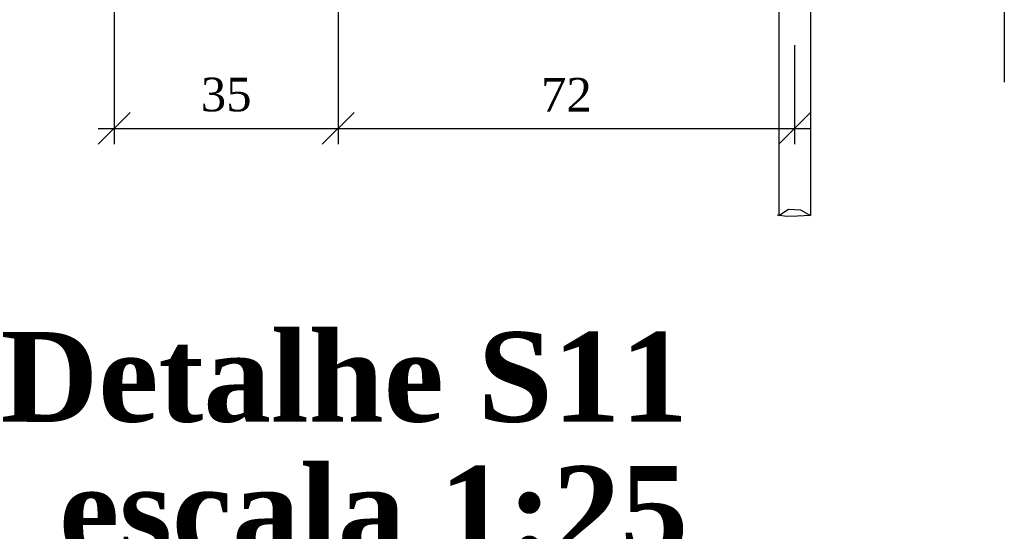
# Model space of a CAD drawing. Header units: millimetres. Extents: x 664 to 730045, y -4 to 80.
# Tile 38 of 78: x 703.47 to 709.66, y 51.31 to 54.54. Entities that reach past the tile are written whole.
import ezdxf

# ---------------------------------------------------------------- set-up
doc = ezdxf.new("R2010")
doc.units = ezdxf.units.MM
doc.header["$MEASUREMENT"] = 0
doc.layers.add('4', color=5, linetype='Continuous')
doc.layers.add('DI-Títulos', color=3, linetype='Continuous', lineweight=30)
doc.layers.add('TQ-Seção tubo', color=1, linetype='Continuous', lineweight=30)
doc.styles.add('TimesNewRoman', font='times.ttf')
doc.styles.add('TimesNewRomanN', font='timesbd.ttf')
doc.dimstyles.new('UM_25.000000', dxfattribs={"dimtxt": 0.18, "dimasz": 0.2, "dimexe": 0.1, "dimexo": 0.2, "dimgap": 0, "dimtad": 1, "dimtih": 1, "dimtoh": 1, "dimdec": 1, "dimlfac": 25, "dimzin": 0, "dimdsep": 46, "dimtxsty": 'Standard', "dimblk": 'CLOSED', "dimblk1": 'CLOSED', "dimblk2": 'CLOSED', "dimcen": 0.09, "dimdle": 0.1, "dimadec": 1, "dimazin": 2, "dimtfac": 1, "dimtdec": 4, "dimtofl": 0, "dimtmove": 0, "dimatfit": 3, "dimldrblk": 'CLOSED', "dimfxl": 0, "dimtolj": 1, "dimarcsym": 0})

# ---------------------------------------------------------------- blocks, each defined once
blk = doc.blocks.new('_OBLIQUE')
at = {"color": 0, "linetype": 'ByBlock', "lineweight": -2}
blk.add_line((-0.5, -0.5), (0.5, 0.5), dxfattribs=at)
blk = doc.blocks.new('*D9')
at = {"color": 0, "linetype": 'Continuous', "lineweight": -2}
for p, q in [((704.0656, 54.9752), (704.0656, 53.7523)), ((705.4736, 54.7702), (705.4736, 53.7523)), ((703.9656, 53.8523), (705.5736, 53.8523))]:
    blk.add_line(p, q, dxfattribs=at)
at = {"layer": 'Defpoints', "color": 0}
for p in [(704.0656, 55.1752), (705.4736, 54.9702), (705.4736, 53.8523)]:
    blk.add_point(p, dxfattribs=at)
at = {"color": 0, "lineweight": -2, "xscale": 0.2, "yscale": 0.2, "zscale": 0.2, "rotation": 180}
blk.add_blockref('_OBLIQUE', (704.0656, 53.8523), dxfattribs=at)
at = {"color": 0, "lineweight": -2, "xscale": 0.2, "yscale": 0.2, "zscale": 0.2}
blk.add_blockref('_OBLIQUE', (705.4736, 53.8523), dxfattribs=at)
at = {"color": 7, "insert": (704.7696, 54.0641), "char_height": 0.2118, "attachment_point": 5, "rotation": 0.00573, "style": 'TimesNewRoman'}
blk.add_mtext('\\A1;35', dxfattribs=at)
blk = doc.blocks.new('*D10')
at = {"color": 0, "linetype": 'Continuous', "lineweight": -2}
for p, q in [((705.4736, 54.7702), (705.4736, 53.7523)), ((708.3451, 54.3752), (708.3451, 53.7523)), ((705.3736, 53.8523), (708.4451, 53.8523))]:
    blk.add_line(p, q, dxfattribs=at)
at = {"layer": 'Defpoints', "color": 0}
for p in [(705.4736, 54.9702), (708.3451, 54.5752), (708.3451, 53.8523)]:
    blk.add_point(p, dxfattribs=at)
at = {"color": 0, "lineweight": -2, "xscale": 0.2, "yscale": 0.2, "zscale": 0.2, "rotation": 180}
blk.add_blockref('_OBLIQUE', (705.4736, 53.8523), dxfattribs=at)
at = {"color": 0, "lineweight": -2, "xscale": 0.2, "yscale": 0.2, "zscale": 0.2}
blk.add_blockref('_OBLIQUE', (708.3451, 53.8523), dxfattribs=at)
at = {"color": 7, "insert": (706.9094, 54.0641), "char_height": 0.2118, "attachment_point": 5, "rotation": 0.00573, "style": 'TimesNewRoman'}
blk.add_mtext('\\A1;72', dxfattribs=at)

msp = doc.modelspace()

# ---------------------------------------------------------------- linework, layer by layer
at = {"color": 7}
msp.add_line((709.6636, 55.2472), (709.6636, 54.1442), dxfattribs=at)
at = {"layer": '4', "color": 1}
for p, q in [((708.2451, 53.3038), (708.3056, 53.3429)), ((708.3056, 53.3429), (708.3813, 53.3398)), ((708.3813, 53.3398), (708.4451, 53.3038)), ((708.2965, 53.2974), (708.2344, 53.3065)), ((708.3631, 53.3004), (708.2965, 53.2974)), ((708.4451, 53.3038), (708.3631, 53.3004))]:
    msp.add_line(p, q, dxfattribs=at)
at = {"layer": 'TQ-Seção tubo'}
for p, q in [((708.2451, 59.1442), (708.2451, 53.3038)), ((708.4451, 59.1442), (708.4451, 53.3038))]:
    msp.add_line(p, q, dxfattribs=at)

# ---------------------------------------------------------------- texts
at = {"layer": 'DI-Títulos', "color": 5, "insert": (707.675, 51.9965), "char_height": 0.5648, "width": 7.986527, "attachment_point": 9, "line_spacing_factor": 0.798, "style": 'TimesNewRomanN'}
msp.add_mtext('Detalhe S11', dxfattribs=at)
at = {"layer": 'DI-Títulos', "insert": (707.675, 51.1485), "char_height": 0.5648, "width": 7.297374, "attachment_point": 9, "line_spacing_factor": 0.798, "style": 'TimesNewRomanN'}
msp.add_mtext('escala 1:25', dxfattribs=at)

# ---------------------------------------------------------------- dimensions: what is measured, and where the dimension line sits
at = {"linetype": 'Continuous'}
for base, p1, p2, text, picture, middle in [((705.4736, 53.8523), (704.0656, 55.1752), (705.4736, 54.9702), '35', '*D9', (704.7696, 54.0641)), ((708.3451, 53.8523), (705.4736, 54.9702), (708.3451, 54.5752), '72', '*D10', (706.9094, 54.0641))]:
    dim = msp.add_linear_dim(base=base, p1=p1, p2=p2, text=text, dimstyle='UM_25.000000', override={"dimtxt": 0.2118, "dimasz": 0.2, "dimexe": 0.1, "dimexo": 0.2, "dimtad": 1, "dimtih": 0, "dimtoh": 0, "dimdec": 1, "dimlfac": 25, "dimzin": 8, "dimtxsty": 'TimesNewRoman', "dimblk": 'OBLIQUE', "dimblk1": 'OBLIQUE', "dimblk2": 'OBLIQUE', "dimsah": 1, "dimdle": 0.1, "dimse1": 0, "dimse2": 0, "dimclrt": 7, "dimadec": 1, "dimazin": 3, "dimtmove": 2, "dimldrblk": 'OBLIQUE'}, dxfattribs=at)
    dim.commit()
    dim.dimension.update_dxf_attribs({"geometry": picture, "text_midpoint": middle, "dimtype": 160, "text_rotation": 0.00573})

doc.saveas('drawing.dxf')
